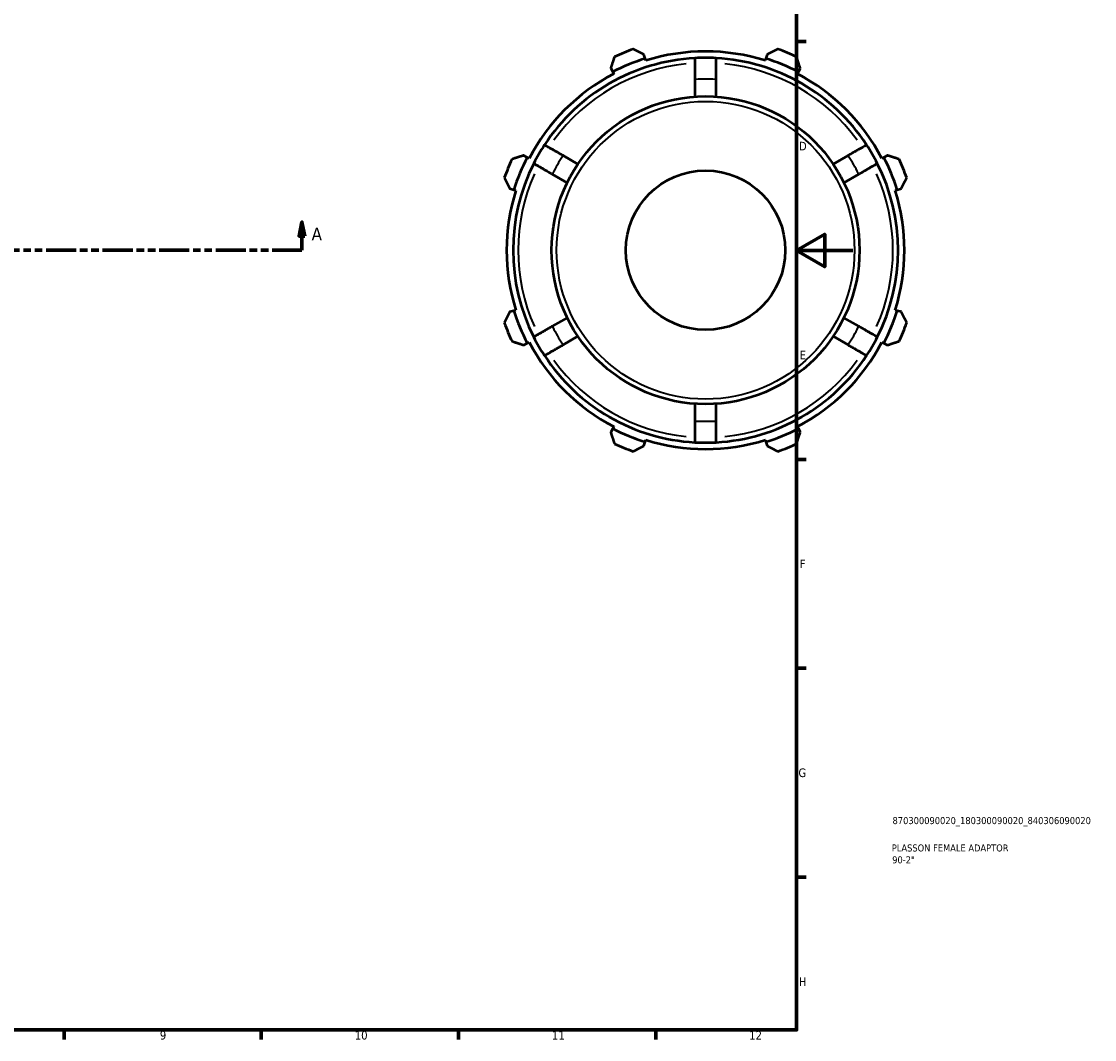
# Model space of a CAD drawing. Header units: millimetres. Extents: x -26 to 927, y -47 to 734.
# Tile 3 of 4: x 546 to 927, y 17 to 378. Entities that reach past the tile are written whole.
import ezdxf

# ---------------------------------------------------------------- set-up
doc = ezdxf.new("R2010")
doc.units = ezdxf.units.MM
doc.linetypes.add('DOUBLE_DASH_CHAIN', pattern=[1.2403, 0.6614, -0.0827, 0.1654, -0.0827, 0.1654, -0.0827])
for name, color, linetype, lineweight in [('Border (ANSI)', 7, 'Continuous', 70), ('Section Line (ANSI)', 7, 'DOUBLE_DASH_CHAIN', 70), ('Title (ISO)', 7, 'Continuous', 50), ('Visible (ANSI)', 7, 'Continuous', 50), ('Visible Narrow (ANSI)', 7, 'Continuous', 35)]:
    doc.layers.add(name, color=color, linetype=linetype, lineweight=lineweight)
doc.styles.add('Label Text (ANSI)', font='tahoma.ttf')
doc.styles.add('Note Text (ANSI)', font='tahoma.ttf')
doc.styles.add('Note Text (ISO)', font='tahoma.ttf')

# ---------------------------------------------------------------- blocks, each defined once
blk = doc.blocks.new('Borders Default Border')
at = {"layer": 'Border (ANSI)'}
for p, q in [((821, 371.25), (824.45, 371.25)), ((821, 222.75), (824.45, 222.75)), ((821, 148.5), (824.45, 148.5)), ((821, 74.25), (824.45, 74.25)), ((560.67, 20), (560.67, 16.55)), ((630.75, 20), (630.75, 16.55)), ((700.83, 20), (700.83, 16.55)), ((770.92, 20), (770.92, 16.55))]:
    blk.add_line(p, q, dxfattribs=at)
at = {"layer": 'Border (ANSI)', "flags": 128}
for points in [[(20, 20), (20, 574), (821, 574), (821, 20), (20, 20)], [(841, 297), (821, 297), (831, 302.77), (831, 291.23), (821, 297)]]:
    blk.add_lwpolyline(points, dxfattribs=at)
at = {"layer": 'Border (ANSI)', "attachment_point": 7, "style": 'Note Text (ANSI)'}
for s, insert, char_height in [('D', (821.81, 332.6), 3.05), ('E', (822.05, 258.35), 3.05), ('F', (822.14, 184.1), 3.05), ('G', (821.66, 109.79), 3.05), ('H', (821.81, 35.6), 3.05), ('9', (594.7, 16.49), 3.05), ('10', (663.96, 16.49), 3.048), ('11', (734.04, 16.55), 3.048), ('12', (804.13, 16.55), 3.048)]:
    blk.add_mtext(s, dxfattribs=dict(at, insert=insert, char_height=char_height))
blk = doc.blocks.new('Title Blocks ISO')
at = {"layer": 'Title (ISO)', "color": 232, "true_color": 0xca0064, "style": 'Note Text (ISO)'}
for tag, p in [('PART_NUMBER_001', (34.1, 73.13)), ('DESCRIPTION_001', (33.84, 63.4)), ('DESCRIPTION_002', (33.98, 59.18))]:
    blk.add_attdef(tag, p, '', height=2.5, dxfattribs=at)
blk = doc.blocks.new('2dTransSection0')
at = {"layer": 'Section Line (ANSI)', "linetype": 'Continuous'}
for p, q in [((292.88, 307.11), (291.88, 302.11)), ((292.88, 302.11), (292.88, 307.11)), ((293.88, 302.11), (292.88, 307.11)), ((645.18, 307.11), (644.18, 302.11)), ((645.18, 302.11), (645.18, 307.11)), ((646.18, 302.11), (645.18, 307.11)), ((291.88, 302.11), (293.88, 302.11)), ((292.88, 297.11), (292.88, 302.11)), ((644.18, 302.11), (646.18, 302.11)), ((645.18, 297.11), (645.18, 302.11)), ((292.88, 297.11), (303.39, 297.11)), ((634.68, 297.11), (645.18, 297.11))]:
    blk.add_line(p, q, dxfattribs=at)
at = {"layer": 'Section Line (ANSI)', "linetype": 'DOUBLE_DASH_CHAIN', "ltscale": 16.210289}
blk.add_line((292.88, 297.11), (645.18, 297.11), dxfattribs=at)
at = {"layer": 'Section Line (ANSI)', "linetype": 'Continuous', "flags": 128}
for points in [[(293.88, 302.11), (292.88, 307.11), (291.88, 302.11), (293.88, 302.11)], [(646.18, 302.11), (645.18, 307.11), (644.18, 302.11), (646.18, 302.11)]]:
    blk.add_lwpolyline(points, dxfattribs=at)
at = {"layer": 'Section Line (ANSI)'}
for points in [[(293.88, 302.11), (292.88, 307.11), (291.88, 302.11), (293.88, 302.11)], [(646.18, 302.11), (645.18, 307.11), (644.18, 302.11), (646.18, 302.11)]]:
    blk.add_solid(points, dxfattribs=at)
at = {"layer": 'Section Line (ANSI)', "char_height": 4.57, "attachment_point": 7, "style": 'Label Text (ANSI)'}
for insert in [(285.52, 300.61), (648.65, 300.61)]:
    blk.add_mtext('A', dxfattribs=dict(at, insert=insert))

msp = doc.modelspace()

# ---------------------------------------------------------------- linework, layer by layer
at = {"layer": 'Visible (ANSI)'}
for p, q in [((767.1621, 365.2417), (766.705, 366.6913)), ((810.584, 366.6913), (810.1269, 365.2417)), ((767.3906, 364.5169), (767.1621, 365.2417)), ((810.1269, 365.2417), (809.8984, 364.5169)), ((754.9553, 361.8244), (755.6572, 360.4762)), ((755.6572, 360.4762), (756.0081, 359.8021)), ((821.2809, 359.8021), (821.6318, 360.4762)), ((821.6318, 360.4762), (822.3337, 361.8244)), ((784.8445, 357.7893), (784.8445, 351.696)), ((792.4445, 351.696), (792.4445, 357.7893)), ((725.2765, 330.0955), (723.9282, 330.7973)), ((725.9506, 329.7445), (725.2765, 330.0955)), ((743.27, 327.693), (737.9931, 330.7396)), ((839.2959, 330.7396), (834.019, 327.693)), ((852.0126, 330.0955), (851.3384, 329.7445)), ((853.3608, 330.7973), (852.0126, 330.0955)), ((734.1931, 324.1578), (739.47, 321.1112)), ((837.819, 321.1112), (843.0959, 324.1578)), ((719.0613, 319.0476), (720.511, 318.5906)), ((720.511, 318.5906), (721.2358, 318.362)), ((856.0532, 318.362), (856.7781, 318.5906)), ((856.7781, 318.5906), (858.2277, 319.0476)), ((720.511, 275.6257), (719.0613, 275.1686)), ((721.2358, 275.8543), (720.511, 275.6257)), ((856.7781, 275.6257), (856.0532, 275.8543)), ((858.2277, 275.1686), (856.7781, 275.6257)), ((739.47, 273.1051), (734.1931, 270.0585)), ((843.0959, 270.0585), (837.819, 273.1051)), ((723.9282, 263.419), (725.2765, 264.1208)), ((725.2765, 264.1208), (725.9506, 264.4717)), ((737.9931, 263.4767), (743.27, 266.5233)), ((834.019, 266.5233), (839.2959, 263.4767)), ((851.3384, 264.4717), (852.0126, 264.1208)), ((852.0126, 264.1208), (853.3608, 263.419)), ((784.8445, 242.5202), (784.8445, 236.427)), ((792.4445, 236.427), (792.4445, 242.5202)), ((755.6572, 233.7401), (754.9553, 232.3918)), ((756.0081, 234.4142), (755.6572, 233.7401)), ((821.6318, 233.7401), (821.2809, 234.4142)), ((822.3337, 232.3918), (821.6318, 233.7401)), ((766.705, 227.525), (767.1621, 228.9746)), ((767.1621, 228.9746), (767.3906, 229.6994)), ((809.8984, 229.6994), (810.1269, 228.9746)), ((810.1269, 228.9746), (810.584, 227.525))]:
    msp.add_line(p, q, dxfattribs=at)
for radius in [54.72, 28.328]:
    msp.add_circle((788.6445, 297.1081), radius, dxfattribs=at)
for radius, start, end in [(76, 109.791984, 115.208016), (70.68, 72.5, 107.5), (76, 64.791984, 70.208016), (68.4, 93.184739, 146.815261), (71.44, 107.5, 117.5), (68.4, 86.815261, 93.184739), (68.4, 33.184739, 86.815261), (71.44, 62.5, 72.5), (70.68, 117.5, 152.5), (70.68, 27.5, 62.5), (68.4, 146.815261, 153.184739), (68.4, 26.815261, 33.184739), (76, 154.791984, 160.208016), (71.44, 152.5, 162.5), (71.44, 17.5, 27.5), (76, 19.791984, 25.208016), (68.4, 153.184739, 206.815261), (68.4, 333.184739, 26.815261), (70.68, 162.5, 197.5), (70.68, 342.5, 17.5), (71.44, 197.5, 207.5), (71.44, 332.5, 342.5), (76, 199.791984, 205.208016), (76, 334.791984, 340.208016), (70.68, 207.5, 242.5), (68.4, 206.815261, 213.184739), (70.68, 297.5, 332.5), (68.4, 326.815261, 333.184739), (68.4, 213.184739, 266.815261), (68.4, 273.184739, 326.815261), (71.44, 242.5, 252.5), (71.44, 287.5, 297.5), (70.68, 252.5, 287.5), (76, 244.791984, 250.208016), (68.4, 266.815261, 273.184739), (76, 289.791984, 295.208016)]:
    msp.add_arc((788.6445, 297.1081), radius, start, end, dxfattribs=at)
for points, weights in [([(766.705, 366.6913), (764.8464, 367.6353), (762.9104, 368.6187)], [1.00478356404, 1.00909273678, 1.01259310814]), ([(814.3786, 368.6187), (812.4426, 367.6353), (810.584, 366.6913)], [1.01259310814, 1.00909273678, 1.00478356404]), ([(756.2757, 365.8705), (755.602, 363.8062), (754.9553, 361.8244)], [1.01259310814, 1.00909273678, 1.00478356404]), ([(822.3337, 361.8244), (821.687, 363.8062), (821.0134, 365.8705)], [1.00478356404, 1.00909273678, 1.01259310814]), ([(723.9282, 330.7973), (721.9465, 330.1506), (719.8822, 329.477)], [1.00478356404, 1.00909273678, 1.01259310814]), ([(857.4068, 329.477), (855.3425, 330.1506), (853.3608, 330.7973)], [1.01259310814, 1.00909273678, 1.00478356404]), ([(717.134, 322.8422), (718.1173, 320.9062), (719.0613, 319.0476)], [1.01259310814, 1.00909273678, 1.00478356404]), ([(858.2277, 319.0476), (859.1717, 320.9062), (860.1551, 322.8422)], [1.00478356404, 1.00909273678, 1.01259310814]), ([(719.0613, 275.1686), (718.1173, 273.3101), (717.134, 271.3741)], [1.00478356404, 1.00909273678, 1.01259310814]), ([(860.1551, 271.3741), (859.1717, 273.3101), (858.2277, 275.1686)], [1.01259310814, 1.00909273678, 1.00478356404]), ([(719.8822, 264.7393), (721.9465, 264.0657), (723.9282, 263.419)], [1.01259310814, 1.00909273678, 1.00478356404]), ([(853.3608, 263.419), (855.3425, 264.0657), (857.4068, 264.7393)], [1.00478356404, 1.00909273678, 1.01259310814]), ([(754.9553, 232.3918), (755.602, 230.4101), (756.2757, 228.3458)], [1.00478356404, 1.00909273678, 1.01259310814]), ([(821.0134, 228.3458), (821.687, 230.4101), (822.3337, 232.3918)], [1.01259310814, 1.00909273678, 1.00478356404]), ([(762.9104, 225.5976), (764.8464, 226.5809), (766.705, 227.525)], [1.01259310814, 1.00909273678, 1.00478356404]), ([(810.584, 227.525), (812.4426, 226.5809), (814.3786, 225.5976)], [1.00478356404, 1.00909273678, 1.01259310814])]:
    msp.add_rational_spline(points, weights, degree=2, dxfattribs=at)
for points, knots in [([(784.8445, 365.4025), (784.8445, 365.4025), (784.8445, 365.3562), (784.8445, 365.1566), (784.8445, 365.0033), (784.8445, 364.6441), (784.8445, 364.4051), (784.8445, 363.8364), (784.8445, 363.5067), (784.8445, 362.8426), (784.8445, 362.447), (784.8445, 361.5952), (784.8445, 361.139), (784.8445, 360.2706), (784.8445, 359.7785), (784.8445, 358.7729), (784.8445, 358.2594), (784.8445, 357.7893)], [0, 0, 0, 0, 0.14061665, 0.14061665, 0.2812333, 0.2812333, 0.42196131, 0.42196131, 0.56268932, 0.56268932, 0.70356967, 0.70356967, 0.84445001, 0.84445001, 0.98548924, 0.98548924, 1.12652848, 1.12652848, 1.12652848, 1.12652848]), ([(792.4445, 357.7893), (792.4445, 358.2594), (792.4445, 358.7729), (792.4445, 359.7785), (792.4445, 360.2706), (792.4445, 361.139), (792.4445, 361.5952), (792.4445, 362.447), (792.4445, 362.8426), (792.4445, 363.5067), (792.4445, 363.8364), (792.4445, 364.4051), (792.4445, 364.6441), (792.4445, 365.0033), (792.4445, 365.1566), (792.4445, 365.3562), (792.4445, 365.4025), (792.4445, 365.4025)], [-1.12652848, -1.12652848, -1.12652848, -1.12652848, -0.98548924, -0.98548924, -0.84445001, -0.84445001, -0.70356967, -0.70356967, -0.56268932, -0.56268932, -0.42196131, -0.42196131, -0.2812333, -0.2812333, -0.14061665, -0.14061665, 0, 0, 0, 0]), ([(737.9931, 330.7396), (737.586, 330.9747), (737.1413, 331.2314), (736.2704, 331.7342), (735.8442, 331.9803), (735.0922, 332.4144), (734.6971, 332.6426), (733.9594, 333.0685), (733.6168, 333.2663), (733.0417, 333.5983), (732.7562, 333.7632), (732.2636, 334.0475), (732.0566, 334.167), (731.7456, 334.3466), (731.6128, 334.4233), (731.44, 334.5231), (731.3999, 334.5462), (731.3999, 334.5462)], [-1.12652848, -1.12652848, -1.12652848, -1.12652848, -0.98548924, -0.98548924, -0.84445001, -0.84445001, -0.70356967, -0.70356967, -0.56268932, -0.56268932, -0.42196131, -0.42196131, -0.2812333, -0.2812333, -0.14061665, -0.14061665, 0, 0, 0, 0]), ([(845.8892, 334.5462), (845.8892, 334.5462), (845.8491, 334.5231), (845.6762, 334.4233), (845.5434, 334.3466), (845.2324, 334.167), (845.0254, 334.0475), (844.5329, 333.7632), (844.2473, 333.5983), (843.6722, 333.2663), (843.3296, 333.0685), (842.5919, 332.6426), (842.1968, 332.4144), (841.4448, 331.9803), (841.0186, 331.7342), (840.1477, 331.2314), (839.7031, 330.9747), (839.2959, 330.7396)], [0, 0, 0, 0, 0.14061665, 0.14061665, 0.2812333, 0.2812333, 0.42196131, 0.42196131, 0.56268932, 0.56268932, 0.70356967, 0.70356967, 0.84445001, 0.84445001, 0.98548924, 0.98548924, 1.12652848, 1.12652848, 1.12652848, 1.12652848]), ([(727.5999, 327.9644), (727.5999, 327.9644), (727.64, 327.9413), (727.8128, 327.8415), (727.9456, 327.7648), (728.2566, 327.5852), (728.4636, 327.4657), (728.9562, 327.1814), (729.2417, 327.0165), (729.8168, 326.6845), (730.1594, 326.4867), (730.8971, 326.0608), (731.2922, 325.8327), (732.0442, 325.3985), (732.4704, 325.1524), (733.3413, 324.6496), (733.786, 324.3929), (734.1931, 324.1578)], [0, 0, 0, 0, 0.14061665, 0.14061665, 0.2812333, 0.2812333, 0.42196131, 0.42196131, 0.56268932, 0.56268932, 0.70356967, 0.70356967, 0.84445001, 0.84445001, 0.98548924, 0.98548924, 1.12652848, 1.12652848, 1.12652848, 1.12652848]), ([(843.0959, 324.1578), (843.5031, 324.3929), (843.9477, 324.6496), (844.8186, 325.1524), (845.2448, 325.3985), (845.9968, 325.8327), (846.3919, 326.0608), (847.1296, 326.4867), (847.4722, 326.6845), (848.0473, 327.0165), (848.3329, 327.1814), (848.8254, 327.4657), (849.0324, 327.5852), (849.3434, 327.7648), (849.4762, 327.8415), (849.6491, 327.9413), (849.6892, 327.9644), (849.6892, 327.9644)], [-1.12652848, -1.12652848, -1.12652848, -1.12652848, -0.98548924, -0.98548924, -0.84445001, -0.84445001, -0.70356967, -0.70356967, -0.56268932, -0.56268932, -0.42196131, -0.42196131, -0.2812333, -0.2812333, -0.14061665, -0.14061665, 0, 0, 0, 0]), ([(734.1931, 270.0585), (733.786, 269.8234), (733.3413, 269.5667), (732.4704, 269.0639), (732.0442, 268.8178), (731.2922, 268.3836), (730.8971, 268.1555), (730.1594, 267.7296), (729.8168, 267.5318), (729.2417, 267.1998), (728.9562, 267.0349), (728.4636, 266.7505), (728.2566, 266.631), (727.9456, 266.4515), (727.8128, 266.3748), (727.64, 266.275), (727.5999, 266.2519), (727.5999, 266.2519)], [-1.12652848, -1.12652848, -1.12652848, -1.12652848, -0.98548924, -0.98548924, -0.84445001, -0.84445001, -0.70356967, -0.70356967, -0.56268932, -0.56268932, -0.42196131, -0.42196131, -0.2812333, -0.2812333, -0.14061665, -0.14061665, 0, 0, 0, 0]), ([(849.6892, 266.2519), (849.6892, 266.2519), (849.6491, 266.275), (849.4762, 266.3748), (849.3434, 266.4515), (849.0324, 266.631), (848.8254, 266.7505), (848.3329, 267.0349), (848.0473, 267.1998), (847.4722, 267.5318), (847.1296, 267.7296), (846.3919, 268.1555), (845.9968, 268.3836), (845.2448, 268.8178), (844.8186, 269.0639), (843.9477, 269.5667), (843.5031, 269.8234), (843.0959, 270.0585)], [0, 0, 0, 0, 0.14061665, 0.14061665, 0.2812333, 0.2812333, 0.42196131, 0.42196131, 0.56268932, 0.56268932, 0.70356967, 0.70356967, 0.84445001, 0.84445001, 0.98548924, 0.98548924, 1.12652848, 1.12652848, 1.12652848, 1.12652848]), ([(731.3999, 259.6701), (731.3999, 259.6701), (731.44, 259.6932), (731.6128, 259.793), (731.7456, 259.8697), (732.0566, 260.0492), (732.2636, 260.1687), (732.7562, 260.4531), (733.0417, 260.618), (733.6168, 260.95), (733.9594, 261.1478), (734.6971, 261.5737), (735.0922, 261.8018), (735.8442, 262.236), (736.2704, 262.4821), (737.1413, 262.9849), (737.586, 263.2416), (737.9931, 263.4767)], [0, 0, 0, 0, 0.14061665, 0.14061665, 0.2812333, 0.2812333, 0.42196131, 0.42196131, 0.56268932, 0.56268932, 0.70356967, 0.70356967, 0.84445001, 0.84445001, 0.98548924, 0.98548924, 1.12652848, 1.12652848, 1.12652848, 1.12652848]), ([(839.2959, 263.4767), (839.7031, 263.2416), (840.1477, 262.9849), (841.0186, 262.4821), (841.4448, 262.236), (842.1968, 261.8018), (842.5919, 261.5737), (843.3296, 261.1478), (843.6722, 260.95), (844.2473, 260.618), (844.5329, 260.4531), (845.0254, 260.1687), (845.2324, 260.0492), (845.5434, 259.8697), (845.6762, 259.793), (845.8491, 259.6932), (845.8892, 259.6701), (845.8892, 259.6701)], [-1.12652848, -1.12652848, -1.12652848, -1.12652848, -0.98548924, -0.98548924, -0.84445001, -0.84445001, -0.70356967, -0.70356967, -0.56268932, -0.56268932, -0.42196131, -0.42196131, -0.2812333, -0.2812333, -0.14061665, -0.14061665, 0, 0, 0, 0]), ([(784.8445, 236.427), (784.8445, 235.9569), (784.8445, 235.4434), (784.8445, 234.4378), (784.8445, 233.9456), (784.8445, 233.0773), (784.8445, 232.6211), (784.8445, 231.7693), (784.8445, 231.3737), (784.8445, 230.7096), (784.8445, 230.3799), (784.8445, 229.8111), (784.8445, 229.5721), (784.8445, 229.213), (784.8445, 229.0597), (784.8445, 228.8601), (784.8445, 228.8138), (784.8445, 228.8138)], [-1.12652848, -1.12652848, -1.12652848, -1.12652848, -0.98548924, -0.98548924, -0.84445001, -0.84445001, -0.70356967, -0.70356967, -0.56268932, -0.56268932, -0.42196131, -0.42196131, -0.2812333, -0.2812333, -0.14061665, -0.14061665, 0, 0, 0, 0]), ([(792.4445, 228.8138), (792.4445, 228.8138), (792.4445, 228.8601), (792.4445, 229.0597), (792.4445, 229.213), (792.4445, 229.5721), (792.4445, 229.8111), (792.4445, 230.3799), (792.4445, 230.7096), (792.4445, 231.3737), (792.4445, 231.7693), (792.4445, 232.6211), (792.4445, 233.0773), (792.4445, 233.9456), (792.4445, 234.4378), (792.4445, 235.4434), (792.4445, 235.9569), (792.4445, 236.427)], [0, 0, 0, 0, 0.14061665, 0.14061665, 0.2812333, 0.2812333, 0.42196131, 0.42196131, 0.56268932, 0.56268932, 0.70356967, 0.70356967, 0.84445001, 0.84445001, 0.98548924, 0.98548924, 1.12652848, 1.12652848, 1.12652848, 1.12652848])]:
    msp.add_open_spline(points, degree=3, knots=knots, dxfattribs=at)
at = {"layer": 'Visible Narrow (ANSI)'}
msp.add_circle((788.6445, 297.1081), 52.92, dxfattribs=at)
for radius, start, end in [(66.6, 95.943814, 144.056186), (66.6, 35.943814, 84.056186), (60.8, 86.77501, 93.22499), (60.8, 146.77501, 153.22499), (60.8, 26.77501, 33.22499), (66.6, 155.943814, 204.056186), (66.6, 335.943814, 24.056186), (60.8, 206.77501, 213.22499), (60.8, 326.77501, 333.22499), (66.6, 215.943814, 264.056186), (66.6, 275.943814, 324.056186), (60.8, 266.77501, 273.22499)]:
    msp.add_arc((788.6445, 297.1081), radius, start, end, dxfattribs=at)

# ---------------------------------------------------------------- block references
msp.add_blockref('Borders Default Border', (0, 0))
msp.add_blockref('Title Blocks ISO', (821, 20)).add_auto_attribs({'PART_NUMBER_001': '870300090020_180300090020_840306090020', 'DESCRIPTION_001': 'PLASSON FEMALE ADAPTOR', 'DESCRIPTION_002': '90-2"'})
at = {"layer": 'Section Line (ANSI)'}
msp.add_blockref('2dTransSection0', (0, 0), dxfattribs=at)

doc.saveas('drawing.dxf')
